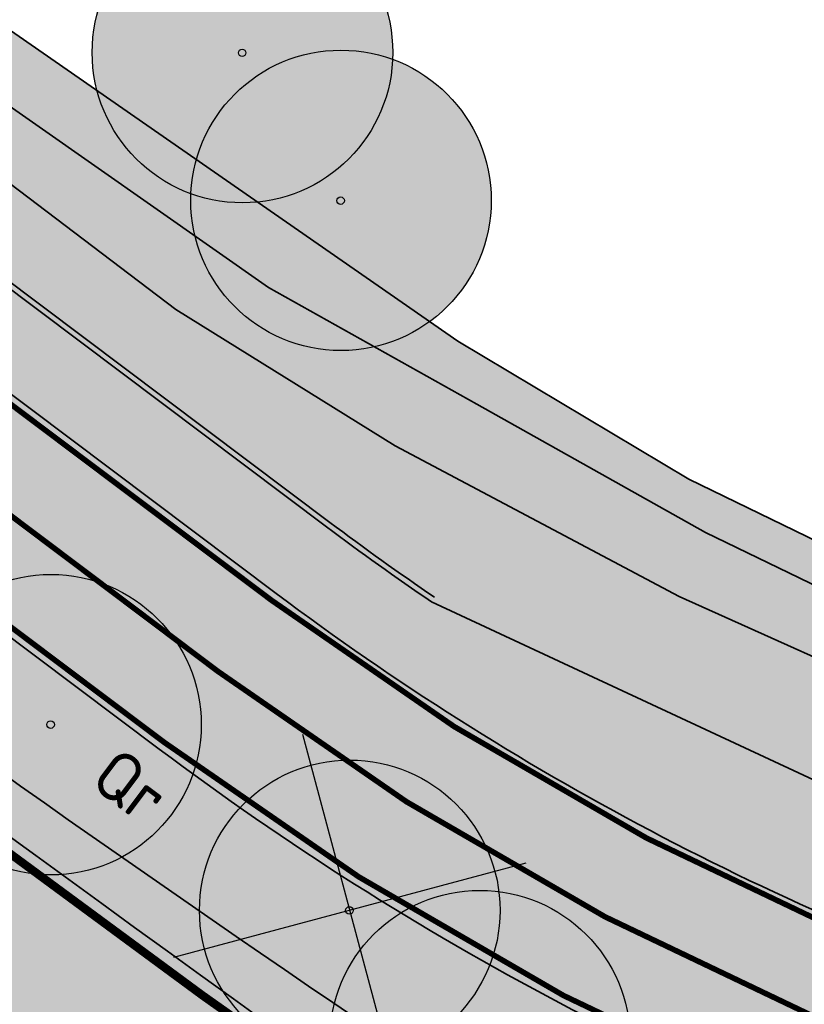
# Model space of a CAD drawing. Header units: metres. Extents: x 180563 to 183411, y 416314 to 418230.
# Tile 38 of 256: x 180910 to 180924, y 417912 to 417929. Entities that reach past the tile are written whole.
import ezdxf
from ezdxf import colors
from ezdxf.entities.mleader import LeaderData, LeaderLine
from ezdxf.math import Vec2, Vec3

# ---------------------------------------------------------------- set-up
doc = ezdxf.new("R2010")
doc.units = ezdxf.units.M
for name, pattern in [('AM-AS', [16, 10, -2, 2, -2]), ('VW-3-3_STREEP', [6, 3, -3]), ('VW-30-270_STREEP', [3, 0.3, -2.7])]:
    doc.linetypes.add(name, pattern=pattern)
doc.layers.get('0').update_dxf_attribs({"color": 40, "lineweight": 0})
for name, color, linetype, lineweight in [('B-WE-GR-BOOM-S', 90, 'Continuous', 25), ('N-WE-AM-AS_WEG_GEBIEDSONTSLUITINGSWEG-G', 10, 'AM-AS', 18), ('N-WE-BV-GELEIDECONSTRUCTIE_GELEIDERAIL_AARDENBAAN-G', 210, 'BV-GELEIDERAIL-A', 35), ('N-WE-GK-BESCHOEIING_HOUT-G', 130, 'GK-BESCHOEIING', 35), ('N-WE-GR-AANPIJLING-T18', 1, 'Continuous', 18), ('N-WE-GR-BOOM-S', 90, 'Continuous', 25), ('N-WE-GW-WATERGANG_BODEM-G', 150, 'Continuous', 35), ('N-WE-GW-WATERGANG_INSTEEK-G', 112, 'Continuous', 35), ('N-WE-IE-TERREINAFSCHEIDING_KUNSTMATIG_HEKWERK_WILDRASTER-G', 30, 'IE-TERREINAFSCHEIDING-KUNSTMATIG', 35), ('N-WE-VH-KANTVERHARDING_FIETSPAD-G', 7, 'Continuous', 35), ('N-WE-VH-KANTVERHARDING_GOW-G', 7, 'Continuous', 35), ('N-WE-VW-MARKERING_LANGS_STREEP_30270_010-G', 7, 'VW-30-270_STREEP', 25), ('N-WE-VW-MARKERING_LANGS_STREEP_33_015-G', 7, 'VW-3-3_STREEP', 25), ('N-WE-VW-MARKERING_LANGS_STREEP_DOORGETROKKEN_010-G', 7, 'Continuous', 25), ('N-WE-VW-MARKERING_LANGS_STREEP_DOORGETROKKEN_015-G', 7, 'Continuous', 25), ('V-WE-GR-BOOM-S', 90, 'Continuous', 25), ('X-XX-AL-VERWIJZING-T25', 2, 'Continuous', 25)]:
    doc.layers.add(name, color=color, linetype=linetype, lineweight=lineweight)
for name, color, linetype, lineweight, true_color, transparency in [('N-WE-GW-BERM-A', 70, 'Continuous', 25, 0x7fff00, 0.6), ('N-WE-GW-WATERGANG_TALUD-A', 7, 'Continuous', 35, 0x4c914b, 0.4), ('N-WE-GW-WATERGANG_WATERLIJN-A', 7, 'Continuous', 35, 0x05eafa, 0.4)]:
    doc.layers.add(name, color=color, linetype=linetype, lineweight=lineweight, true_color=true_color, transparency=transparency)
doc.layers.add('N-WE-VH-VERHARDING_ASFALT_DEKLAAG-A', color=252, linetype='Continuous', lineweight=18, transparency=0.5)
doc.styles.add('NLCS-ISO-M500-T18', font='NLCS-ISO.ttf', dxfattribs={"height": 0.9})
doc.styles.add('NLCS-ISO-M500-T25', font='NLCS-ISO.ttf', dxfattribs={"height": 1.25})
doc.linetypes.add('BV-GELEIDERAIL-A', pattern='A,2,-1,[160,NLCS.SHX,S=0.5,R=0,X=0,Y=0],-1', length=4)
doc.linetypes.add('GK-BESCHOEIING', pattern='A,30,-5,[1,NLCS.SHX,S=1,R=0,X=0,Y=0],-5', length=40)
doc.linetypes.add('IE-TERREINAFSCHEIDING-KUNSTMATIG', pattern='A,4,[82,NLCS.SHX,S=0.75,R=90,X=0,Y=0],4,-2', length=10)

# ---------------------------------------------------------------- blocks, each defined once
blk = doc.blocks.new('B-SGR-BOOM')
at = {"true_color": 0xadaf97, "transparency": 33554559}
h = blk.add_hatch(color=253, dxfattribs=at)
h.dxf.hatch_style = 1
edge = h.paths.add_edge_path()
edge.add_arc((0.006267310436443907, 0.004642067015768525), 2.700981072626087, 0, 360)
for centre, radius in [((0.006267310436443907, 0.004642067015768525), 2.700981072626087), ((0, 0), 0.06735329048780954)]:
    blk.add_circle(centre, radius)
blk = doc.blocks.new('V-SGR-BOOM')
for p, q in [((-2.311741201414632, 2.322650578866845), (2.32427582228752, -2.313366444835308)), ((2.32427582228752, 2.322650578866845), (-2.311741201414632, -2.313366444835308))]:
    blk.add_line(p, q)
for centre, radius in [((0.006267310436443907, 0.004642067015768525), 2.700981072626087), ((0, 0), 0.06735329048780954)]:
    blk.add_circle(centre, radius)
blk = doc.blocks.new('N-SGR-BOOM')
at = {"true_color": 0x136734, "transparency": 33554559}
h = blk.add_hatch(color=116, dxfattribs=at)
h.dxf.hatch_style = 1
edge = h.paths.add_edge_path()
edge.add_arc((0.006267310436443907, 0.004642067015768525), 2.700981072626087, 0, 360)
for centre, radius in [((0.006267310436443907, 0.004642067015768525), 2.700981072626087), ((0, 0), 0.06735329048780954)]:
    blk.add_circle(centre, radius)

msp = doc.modelspace()

# ---------------------------------------------------------------- hatches: boundary and pattern name
at = {"layer": 'N-WE-GW-BERM-A'}
h = msp.add_hatch(color=256, dxfattribs=at)
h.dxf.hatch_style = 1
edge = h.paths.add_edge_path()
edge.add_line((180728.3545469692, 418051.0044802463), (180864.5804028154, 417948.5387995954))
edge.add_line((180864.5804028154, 417948.5387995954), (180875.7308920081, 417940.1516805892))
edge.add_line((180875.7308920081, 417940.1516805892), (180883.7317318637, 417934.1336490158))
edge.add_line((180883.7317318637, 417934.1336490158), (180900.9687931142, 417921.1683627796))
edge.add_arc((181379.6041022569, 418557.5034186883), 796.2500000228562, 233.0504305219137, 236.4177539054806)
edge.add_arc((181077.4549659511, 418102.4265439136), 250.0000000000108, 236.4177539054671, 242.8639729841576)
edge.add_line((180963.4288224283, 417879.9449972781), (180963.5998616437, 417880.2787195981))
edge.add_arc((181077.4549659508, 418102.426543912), 249.6249999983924, 242.8639729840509, 244.0455590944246)
edge.add_line((180968.2050054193, 417877.9781383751), (180974.9791349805, 417874.6808398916))
edge.add_line((180974.9791349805, 417874.6808398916), (180976.1908160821, 417876.6490489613))
edge.add_line((180976.1908160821, 417876.6490489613), (180976.3824185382, 417876.5310934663))
edge.add_line((180976.3824185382, 417876.5310934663), (180977.5864697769, 417878.4869088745))
edge.add_arc((180975.0317703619, 417880.059648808), 2.99999999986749, 328.3824584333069, 415.7715302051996)
edge.add_line((180976.7192531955, 417882.5400523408), (180958.543155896, 417894.9057225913))
edge.add_arc((180917.3404500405, 417834.3425363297), 73.24999999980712, 55.77153020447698, 71.31492220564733)
edge.add_line((180940.8072805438, 417903.731803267), (180927.6065015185, 417908.1961888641))
edge.add_arc((180944.7460978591, 417958.8764043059), 53.49999999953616, 233.0504305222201, 251.31492220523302, ccw=False)
edge.add_line((180912.5866139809, 417916.1210818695), (180885.505011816, 417936.4911854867))
edge.add_line((180885.505011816, 417936.4911854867), (180881.5091872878, 417939.4967447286))
edge.add_arc((180822.4499482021, 417860.9787927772), 98.25000000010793, 53.05043052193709, 56.67473801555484)
edge.add_arc((180987.2673311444, 418111.6483569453), 201.7500002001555, 233.0504305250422, 236.6747380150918, ccw=False)
edge.add_line((180865.9930156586, 417950.416837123), (180729.7671598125, 418052.8825177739))
edge.add_line((180729.7671598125, 418052.8825177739), (180692.8994509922, 418080.6134859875))
edge.add_line((180692.8994509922, 418080.6134859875), (180679.5132472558, 418090.6822535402))
edge.add_line((180679.5132472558, 418090.6822535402), (180679.9786719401, 418087.3916031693))
edge.add_line((180679.9786719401, 418087.3916031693), (180728.3545469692, 418051.0044802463))
h = msp.add_hatch(color=256, dxfattribs=at)
h.dxf.hatch_style = 1
edge = h.paths.add_edge_path()
edge.add_line((180869.0403771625, 417954.4852323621), (180868.090481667, 417953.2187475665))
edge.add_arc((180987.2673310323, 418111.648356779), 198.2499999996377, 233.0481068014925, 236.6747380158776)
edge.add_arc((180822.4499482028, 417860.9787927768), 101.7500000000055, 53.05043052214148, 56.67473801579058, ccw=False)
edge.add_line((180883.6130787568, 417942.2938218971), (180914.6905054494, 417918.9181590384))
edge.add_arc((180944.7460978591, 417958.8764043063), 49.9999999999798, 233.0504305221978, 251.3149222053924)
edge.add_line((180928.7277835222, 417911.5117169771), (180937.3396364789, 417908.5992652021))
edge.add_line((180937.3396364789, 417908.5992652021), (180937.5088164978, 417908.5420500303))
edge.add_line((180937.5088164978, 417908.5420500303), (180941.9285625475, 417907.0473313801))
edge.add_arc((180917.3404500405, 417834.3425363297), 76.74999999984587, 55.77153020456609, 71.31492220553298, ccw=False)
edge.add_line((180960.5118858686, 417897.7995267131), (180979.502813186, 417884.879506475))
edge.add_line((180979.502813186, 417884.879506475), (180979.9085559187, 417884.6034691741))
edge.add_arc((180997.908372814, 417911.0611068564), 31.99999999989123, 235.7715301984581, 297.2279695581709)
edge.add_line((181012.5493984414, 417882.6069266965), (181014.6918537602, 417883.7093216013))
edge.add_line((181014.6918537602, 417883.7093216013), (181026.4505802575, 417889.7597442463))
edge.add_arc((181050.4710129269, 417843.0771049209), 52.50000000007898, 107.21374926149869, 117.2279695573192, ccw=False)
edge.add_line((181034.9343057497, 417893.2254920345), (181053.3590593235, 417898.9337514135))
edge.add_arc((181043.001254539, 417932.3660094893), 35.0000000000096, 287.2137492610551, 307.8215622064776)
edge.add_arc((180999.2834235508, 417988.6829222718), 106.294062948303, 307.8215622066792, 311.9122398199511)
edge.add_line((181070.2869587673, 417909.58219026), (181070.2875546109, 417912.2913982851))
edge.add_arc((180999.2834235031, 417988.6829222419), 104.294062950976, 305.2194494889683, 312.90673934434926, ccw=False)
edge.add_arc((181045.0130763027, 417923.9037027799), 25.00000000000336, 297.588115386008, 305.2194494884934, ccw=False)
edge.add_arc((181043.0012545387, 417932.3660094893), 33.50000000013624, 287.2137492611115, 293.932524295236, ccw=False)
edge.add_line((181052.9151534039, 417900.3665624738), (181034.3424311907, 417895.1359067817))
edge.add_arc((181050.4710129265, 417843.0771049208), 54.49999999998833, 107.2137492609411, 117.2279695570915)
edge.add_line((181025.5355161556, 417891.5381305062), (181013.7767896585, 417885.4877078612))
edge.add_line((181013.7767896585, 417885.4877078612), (181011.6343343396, 417884.3853129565))
edge.add_arc((180997.9083728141, 417911.0611068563), 29.99999999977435, 235.7715301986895, 297.22796955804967, ccw=False)
edge.add_line((180981.0335444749, 417886.2570715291), (180980.6278017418, 417886.5331088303))
edge.add_line((180980.6278017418, 417886.5331088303), (180961.6368744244, 417899.4531290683))
edge.add_arc((180917.3404500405, 417834.3425363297), 78.7499999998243, 55.77153020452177, 71.31492220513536)
edge.add_line((180942.5692951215, 417908.9419188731), (180938.0251335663, 417910.4787137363))
edge.add_line((180938.0251335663, 417910.4787137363), (180937.8757936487, 417910.6103475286))
edge.add_line((180937.8757936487, 417910.6103475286), (180935.2126652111, 417911.5345402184))
edge.add_line((180935.2126652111, 417911.5345402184), (180935.049, 417911.492))
edge.add_line((180935.049, 417911.492), (180930.76, 417912.58))
edge.add_line((180930.76, 417912.58), (180917.4781484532, 417918.7676903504))
edge.add_arc((180944.7460979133, 417958.8764043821), 48.50000009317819, 233.05043052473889, 235.790135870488, ccw=False)
edge.add_line((180915.5921732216, 417920.1169063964), (180884.5147465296, 417943.4925692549))
edge.add_arc((180822.4499482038, 417860.9787927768), 103.2499999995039, 53.05043052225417, 56.67473801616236)
edge.add_arc((180987.2673310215, 418111.6483567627), 196.7499999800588, 234.5177571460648, 236.6747380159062, ccw=False)
edge.add_line((180873.0636722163, 417951.4357267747), (180869.0403771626, 417954.4852323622))
h = msp.add_hatch(color=256, dxfattribs=at)
h.dxf.hatch_style = 1
edge = h.paths.add_edge_path()
edge.add_arc((175042.9401352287, 410134.9703696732), 9736.286684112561, 53.04363331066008, 53.05722763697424)
edge.add_line((180894.6143134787, 417916.563246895), (180879.2233930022, 417928.1399122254))
edge.add_line((180879.2233930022, 417928.1399122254), (180877.8100785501, 417926.2609419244))
edge.add_line((180877.8100785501, 417926.2609419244), (180892.4394292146, 417915.258210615))
edge.add_arc((181497.1796974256, 418719.3274183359), 1006.100433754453, 233.0531827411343, 233.2390458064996)
edge.add_arc((181497.1794373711, 418719.32707141), 1006.100000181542, 233.2390458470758, 234.1105762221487)
edge.add_arc((180319.1060562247, 417091.2499021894), 1003.49999989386, 53.015657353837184, 54.110576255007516, ccw=False)
edge.add_line((180922.8084004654, 417892.8456415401), (180956.4691462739, 417867.4948691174))
edge.add_line((180956.4691462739, 417867.4948691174), (180963.6014802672, 417862.1233251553))
edge.add_arc((180965.4062714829, 417864.5197289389), 3.00000373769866, 233.0156884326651, 328.3089860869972)
edge.add_line((180967.9589552, 417862.943712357), (180967.7693674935, 417863.0649405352))
edge.add_line((180967.7693674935, 417863.0649405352), (180968.5433644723, 417864.3221920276))
edge.add_line((180968.5433644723, 417864.3221920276), (180958.2627250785, 417871.3807594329))
edge.add_line((180958.2627250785, 417871.3807594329), (180958.4749819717, 417871.6899066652))
edge.add_line((180958.4749819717, 417871.6899066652), (180923.02755574, 417896.0276971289))
edge.add_arc((181064.5321511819, 418102.1258520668), 250.0000000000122, 235.320962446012, 235.5269605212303, ccw=False)
edge.add_arc((181379.6041024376, 418557.5034185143), 803.7499999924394, 233.0504305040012, 235.3209624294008, ccw=False)
at = {"layer": 'N-WE-GW-WATERGANG_TALUD-A'}
h = msp.add_hatch(color=256, dxfattribs=at)
h.dxf.hatch_style = 1
edge = h.paths.add_edge_path(flags=17)
edge.add_line((180785.9921461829, 418020.1934304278), (180786.356, 418020.175))
edge.add_line((180786.356, 418020.175), (180794.134, 418014.846))
edge.add_line((180794.134, 418014.846), (180797.469, 418012.46))
edge.add_line((180797.469, 418012.46), (180802.789, 418008.166))
edge.add_line((180802.789, 418008.166), (180817.522, 417997.414))
edge.add_line((180817.522, 417997.414), (180833.329, 417985.728))
edge.add_line((180833.329, 417985.728), (180841.121, 417979.789))
edge.add_line((180841.121, 417979.789), (180873.991, 417955.149))
edge.add_line((180873.991, 417955.149), (180897.955, 417936.97))
edge.add_line((180897.955, 417936.97), (180909.36, 417928.052))
edge.add_line((180909.36, 417928.052), (180914.548, 417924.421))
edge.add_line((180914.548, 417924.421), (180918.295, 417922.322))
edge.add_line((180918.295, 417922.322), (180922.404, 417920.012))
edge.add_line((180922.404, 417920.012), (180926.91, 417917.832))
edge.add_line((180926.91, 417917.832), (180931.779, 417915.614))
edge.add_line((180931.779, 417915.614), (180934.2825744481, 417914.4456044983))
edge.add_arc((180934.0294516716, 417913.8602689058), 0.6377216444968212, -113.38560720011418, 66.61439280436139, ccw=False)
edge.add_line((180933.776328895, 417913.2749333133), (180928.8285371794, 417915.6081575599))
edge.add_line((180928.8285371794, 417915.6081575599), (180926.3555643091, 417916.8720992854))
edge.add_line((180926.3555643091, 417916.8720992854), (180921.9329683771, 417918.8607161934))
edge.add_line((180921.9329683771, 417918.8607161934), (180916.8294348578, 417921.5714026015))
edge.add_line((180916.8294348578, 417921.5714026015), (180912.8823561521, 417924.0255918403))
edge.add_line((180912.8823561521, 417924.0255918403), (180906.9097118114, 417928.5535168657))
edge.add_line((180906.9097118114, 417928.5535168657), (180902.0686824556, 417932.4275403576))
edge.add_line((180902.0686824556, 417932.4275403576), (180892.6087448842, 417939.6014596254))
edge.add_line((180892.6087448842, 417939.6014596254), (180883.7505781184, 417946.3985875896))
edge.add_line((180883.7505781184, 417946.3985875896), (180874.3452763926, 417953.5435377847))
edge.add_line((180874.3452763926, 417953.5435377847), (180856.8456647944, 417966.5985020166))
edge.add_line((180856.8456647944, 417966.5985020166), (180830.1261970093, 417986.6061034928))
edge.add_line((180830.1261970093, 417986.6061034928), (180811.6765949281, 418000.2935501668))
edge.add_line((180811.6765949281, 418000.2935501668), (180797.6507536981, 418010.8619235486))
edge.add_line((180797.6507536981, 418010.8619235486), (180790.8554489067, 418015.7902435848))
edge.add_line((180790.8554489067, 418015.7902435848), (180785.597, 418019.675))
edge.add_line((180785.597, 418019.675), (180785.9921461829, 418020.1934304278))
edge = h.paths.add_edge_path()
edge.add_arc((180933.8322234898, 417913.6052141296), 1.78633916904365, 267.4775193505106, 424.0542888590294)
edge.add_line((180934.613781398, 417915.2115064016), (180928.665, 417917.7839999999))
edge.add_line((180928.665, 417917.7839999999), (180922.107, 417920.973))
edge.add_line((180922.107, 417920.973), (180917.952, 417923.453))
edge.add_line((180917.952, 417923.453), (180906.981, 417931.076))
edge.add_line((180906.981, 417931.076), (180899.559, 417936.787))
edge.add_line((180899.559, 417936.787), (180884.836, 417948.0539999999))
edge.add_line((180884.836, 417948.0539999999), (180859.941, 417966.776))
edge.add_line((180859.941, 417966.776), (180858.264, 417968.093))
edge.add_line((180858.264, 417968.093), (180846.781, 417977.106))
edge.add_line((180846.781, 417977.106), (180819.621, 417996.861))
edge.add_line((180819.621, 417996.861), (180789.945, 418018.89))
edge.add_line((180789.945, 418018.89), (180787.667, 418020.463))
edge.add_line((180787.667, 418020.463), (180786.5480741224, 418020.9228059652))
edge.add_line((180786.5480741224, 418020.9228059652), (180784.5372194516, 418018.2845715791))
edge.add_line((180784.5372194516, 418018.2845715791), (180800.257, 418006.303))
edge.add_line((180800.257, 418006.303), (180819.0248060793, 417992.2746861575))
edge.add_line((180819.0248060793, 417992.2746861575), (180840.493, 417976.173))
edge.add_line((180840.493, 417976.173), (180859.403, 417961.79))
edge.add_line((180859.403, 417961.79), (180873.0636722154, 417951.4357267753))
edge.add_arc((180987.2673311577, 418111.6483569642), 196.7500002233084, 234.517757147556, 236.6747380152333)
edge.add_arc((180822.4499482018, 417860.978792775), 103.2500000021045, 53.05043052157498, 56.674738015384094, ccw=False)
edge.add_line((180884.5147465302, 417943.4925692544), (180915.5921732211, 417920.1169063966))
edge.add_arc((180944.7460978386, 417958.8764042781), 48.49999996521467, 233.0504305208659, 235.7901358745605)
edge.add_line((180917.4781484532, 417918.7676903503), (180930.76, 417912.58))
edge.add_line((180930.76, 417912.58), (180933.7536042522, 417911.8206058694))
at = {"layer": 'N-WE-GW-WATERGANG_WATERLIJN-A'}
h = msp.add_hatch(color=256, dxfattribs=at)
h.dxf.hatch_style = 1
edge = h.paths.add_edge_path()
edge.add_line((180785.9921461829, 418020.1934304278), (180786.356, 418020.175))
edge.add_line((180786.356, 418020.175), (180794.134, 418014.846))
edge.add_line((180794.134, 418014.846), (180797.469, 418012.46))
edge.add_line((180797.469, 418012.46), (180802.789, 418008.166))
edge.add_line((180802.789, 418008.166), (180817.522, 417997.414))
edge.add_line((180817.522, 417997.414), (180833.329, 417985.728))
edge.add_line((180833.329, 417985.728), (180841.121, 417979.789))
edge.add_line((180841.121, 417979.789), (180873.991, 417955.149))
edge.add_line((180873.991, 417955.149), (180897.955, 417936.97))
edge.add_line((180897.955, 417936.97), (180909.36, 417928.052))
edge.add_line((180909.36, 417928.052), (180914.548, 417924.421))
edge.add_line((180914.548, 417924.421), (180918.295, 417922.322))
edge.add_line((180918.295, 417922.322), (180922.404, 417920.012))
edge.add_line((180922.404, 417920.012), (180926.91, 417917.832))
edge.add_line((180926.91, 417917.832), (180931.779, 417915.614))
edge.add_line((180931.779, 417915.614), (180934.2825744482, 417914.4456044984))
edge.add_arc((180934.0294516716, 417913.8602689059), 0.637721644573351, -113.38560719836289, 66.61439280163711, ccw=False)
edge.add_line((180933.776328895, 417913.2749333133), (180928.8285371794, 417915.6081575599))
edge.add_line((180928.8285371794, 417915.6081575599), (180926.3555643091, 417916.8720992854))
edge.add_line((180926.3555643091, 417916.8720992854), (180921.9329683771, 417918.8607161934))
edge.add_line((180921.9329683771, 417918.8607161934), (180916.8294348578, 417921.5714026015))
edge.add_line((180916.8294348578, 417921.5714026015), (180912.8823561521, 417924.0255918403))
edge.add_line((180912.8823561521, 417924.0255918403), (180906.9097118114, 417928.5535168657))
edge.add_line((180906.9097118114, 417928.5535168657), (180902.0686824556, 417932.4275403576))
edge.add_line((180902.0686824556, 417932.4275403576), (180892.6087448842, 417939.6014596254))
edge.add_line((180892.6087448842, 417939.6014596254), (180883.7505781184, 417946.3985875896))
edge.add_line((180883.7505781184, 417946.3985875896), (180874.3452763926, 417953.5435377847))
edge.add_line((180874.3452763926, 417953.5435377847), (180856.8456647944, 417966.5985020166))
edge.add_line((180856.8456647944, 417966.5985020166), (180830.1261970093, 417986.6061034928))
edge.add_line((180830.1261970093, 417986.6061034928), (180811.6765949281, 418000.2935501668))
edge.add_line((180811.6765949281, 418000.2935501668), (180797.6507536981, 418010.8619235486))
edge.add_line((180797.6507536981, 418010.8619235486), (180790.8554489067, 418015.7902435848))
edge.add_line((180790.8554489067, 418015.7902435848), (180785.597, 418019.675))
edge.add_line((180785.597, 418019.675), (180785.9921461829, 418020.1934304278))
at = {"layer": 'N-WE-VH-VERHARDING_ASFALT_DEKLAAG-A'}
h = msp.add_hatch(color=256, dxfattribs=at)
h.dxf.hatch_style = 1
edge = h.paths.add_edge_path()
edge.add_line((181023.9574605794, 417871.4390150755), (181027.0859675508, 417868.1443601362))
edge.add_arc((181034.7618543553, 417858.9204367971), 12.00000000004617, 14.319646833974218, 129.7662650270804, ccw=False)
edge.add_arc((181043.4822331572, 417861.1464182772), 3.000000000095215, -43.94151421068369, 14.319646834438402, ccw=False)
edge.add_line((181045.642378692, 417859.0646470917), (181024.5261814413, 417837.1534689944))
edge.add_line((181024.5261814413, 417837.1534689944), (181027.0941959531, 417834.6302738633))
edge.add_line((181027.0941959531, 417834.6302738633), (181044.576270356, 417852.7705119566))
edge.add_arc((181046.7364158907, 417850.6887407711), 2.999999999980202, 9.173210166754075, 136.0584857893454, ccw=False)
edge.add_line((181049.6980486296, 417851.1669996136), (181049.7728541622, 417850.7037640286))
edge.add_arc((181101.6014270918, 417859.0732937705), 52.50000000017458, 189.1732101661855, 223.9792220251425)
edge.add_arc((181101.6014270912, 417859.0732937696), 52.49999999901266, 223.9792220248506, 232.5867300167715)
edge.add_line((181069.70453687, 417817.3739125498), (181073.7488937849, 417814.2802837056))
edge.add_line((181073.7488937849, 417814.2802837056), (181094.1601943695, 417798.6671739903))
edge.add_arc((180974.1671311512, 417641.7980732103), 197.5000000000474, 38.42939247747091, 52.58673001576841, ccw=False)
edge.add_line((181128.8836360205, 417764.5541448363), (181145.5997339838, 417743.4858895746))
edge.add_arc((181188.6853429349, 417777.6711247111), 55.00000000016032, 218.4293924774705, 232.9201131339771)
edge.add_arc((185318.2645728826, 423241.9395734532), 6904.208297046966, 232.9201131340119, 233.4982623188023)
edge.add_arc((181447.4701584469, 418011.1929324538), 397.0000000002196, 233.4982623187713, 239.4672498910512)
edge.add_arc((181039.2420212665, 417319.0640495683), 406.5500000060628, 55.194988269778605, 59.467249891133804, ccw=False)
edge.add_arc((182390.9257072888, 419263.5190459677), 1961.561910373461, 235.1949882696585, 235.5071009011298)
edge.add_arc((182390.925707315, 419263.5190460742), 1961.561910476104, 235.5071009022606, 236.7314184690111)
edge.add_arc((181321.4654169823, 417633.4741601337), 11.999999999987, 236.7314184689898, 282.4889878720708)
edge.add_line((181324.0604405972, 417621.7581090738), (181334.742, 417624.1240000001))
edge.add_line((181334.742, 417624.1240000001), (181342.1744013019, 417625.7406179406))
edge.add_line((181342.1744013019, 417625.7406179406), (181341.5337581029, 417628.6432537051))
edge.add_line((181341.5337581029, 417628.6432537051), (181332.5456870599, 417626.7240531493))
edge.add_arc((181327.3251842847, 417651.1729048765), 25.0000000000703, 236.6098987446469, 282.05321670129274, ccw=False)
edge.add_arc((182370.6151032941, 419234.0000838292), 1920.730923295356, 235.1898583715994, 236.6098987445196, ccw=False)
edge.add_arc((181039.2420212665, 417319.0640495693), 411.5500000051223, 55.19498827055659, 59.46724989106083)
edge.add_arc((181447.4701584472, 418011.1929324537), 392.0000000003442, 233.49826231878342, 239.4672498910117, ccw=False)
edge.add_arc((185318.2645728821, 423241.939573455), 6899.208297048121, 232.92011313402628, 233.4982623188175, ccw=False)
edge.add_arc((181188.6853429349, 417777.6711247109), 50.00000000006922, 218.4293924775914, 232.92011313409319, ccw=False)
edge.add_line((181149.516607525, 417746.5936382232), (181132.8005095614, 417767.6618934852))
edge.add_arc((180974.1671311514, 417641.7980732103), 202.4999999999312, 38.42939247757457, 52.58673001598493)
edge.add_line((181097.1979934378, 417802.6385436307), (181076.7866928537, 417818.2516533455))
edge.add_line((181076.7866928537, 417818.2516533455), (181072.7423359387, 417821.3452821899))
edge.add_arc((181101.6014270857, 417859.0732937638), 47.49999999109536, 224.1160582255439, 232.5867300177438, ccw=False)
edge.add_arc((181101.6014270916, 417859.0732937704), 47.49999999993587, 189.173210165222, 224.116058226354, ccw=False)
edge.add_line((181054.7089087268, 417851.5008620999), (181053.9511844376, 417856.1930933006))
edge.add_arc((181014.4627479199, 417849.8163087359), 39.99999999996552, 9.173210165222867, 37.31683373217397)
edge.add_arc((181054.2266308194, 417880.1285770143), 9.99999999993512, 126.33610568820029, 217.325219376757, ccw=False)
edge.add_arc((181107.5998703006, 417810.4746913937), 97.74999999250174, 121.2915826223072, 127.34649693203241, ccw=False)
edge.add_arc((180999.2834235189, 417988.6829222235), 110.7940629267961, 301.2915826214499, 306.3934500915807)
edge.add_arc((181015.8448981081, 417965.1346753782), 82.01476059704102, 306.8408792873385, 325.5039879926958)
edge.add_line((181083.4386433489, 417918.6857081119), (181085.7132467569, 417922.1964234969))
edge.add_line((181085.7132467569, 417922.1964234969), (181083.1332877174, 417923.8679869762))
edge.add_arc((181041.2135424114, 417951.12115106), 49.9999999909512, 318.14543273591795, 326.97101180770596, ccw=False)
edge.add_arc((180999.2834235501, 417988.6829222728), 106.2940629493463, 307.8215622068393, 318.1454327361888, ccw=False)
edge.add_arc((181043.001254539, 417932.3660094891), 34.99999999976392, 287.21374926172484, 307.8215622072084, ccw=False)
edge.add_line((181053.3590593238, 417898.9337514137), (181034.9343057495, 417893.2254920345))
edge.add_arc((181050.4710129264, 417843.0771049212), 52.49999999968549, 107.2137492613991, 117.2279695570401)
edge.add_line((181026.4505802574, 417889.7597442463), (181014.6918537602, 417883.7093216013))
edge.add_line((181014.6918537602, 417883.7093216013), (181012.5493984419, 417882.6069266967))
edge.add_arc((180997.9083728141, 417911.0611068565), 31.99999999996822, 235.7715301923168, 297.2279695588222, ccw=False)
edge.add_line((180979.9085559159, 417884.603469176), (180979.5028131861, 417884.879506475))
edge.add_line((180979.5028131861, 417884.879506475), (180960.5118858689, 417897.7995267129))
edge.add_arc((180917.3404500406, 417834.3425363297), 76.74999999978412, 55.77153020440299, 71.31492220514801)
edge.add_line((180941.9285625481, 417907.0473313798), (180928.7277835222, 417911.5117169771))
edge.add_arc((180944.7460978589, 417958.8764043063), 49.99999999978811, 233.0504305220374, 251.3149222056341, ccw=False)
edge.add_line((180914.6905054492, 417918.9181590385), (180883.6130787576, 417942.2938218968))
edge.add_arc((180822.4499482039, 417860.9787927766), 101.7499999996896, 53.05043052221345, 56.67473801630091)
edge.add_arc((180987.267331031, 418111.6483567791), 198.2499999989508, 233.0504305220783, 236.67473801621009, ccw=False)
edge.add_line((180868.0969071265, 417953.2139142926), (180695.0033424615, 418083.4105631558))
edge.add_line((180695.0033424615, 418083.4105631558), (180673.1425976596, 418099.8536684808))
edge.add_arc((181118.205810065, 418691.555364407), 740.3999999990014, 231.3617944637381, 233.050430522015, ccw=False)
edge.add_line((180655.8996165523, 418113.2257495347), (180652.0126978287, 418116.1366751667))
edge.add_line((180652.0126978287, 418116.1366751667), (180646.862441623, 418120.1159113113))
edge.add_line((180646.862441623, 418120.1159113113), (180645.5120458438, 418118.4580384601))
edge.add_line((180645.5120458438, 418118.4580384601), (180649.9790000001, 418115.029))
edge.add_line((180649.9790000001, 418115.029), (180654.1247068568, 418111.9628643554))
edge.add_line((180654.1247068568, 418111.9628643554), (180654.3351972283, 418109.9960256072))
edge.add_arc((181118.2058098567, 418691.5553641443), 743.8999996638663, 231.4230003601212, 233.0504305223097)
edge.add_line((180671.0387061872, 418097.0565913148), (180692.8994509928, 418080.6134859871))
edge.add_line((180692.8994509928, 418080.6134859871), (180865.9930156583, 417950.4168371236))
edge.add_arc((180987.2673310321, 418111.6483567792), 201.7499999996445, 233.0504305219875, 236.6747380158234)
edge.add_arc((180822.4499482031, 417860.9787927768), 98.24999999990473, 53.05043052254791, 56.67473801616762, ccw=False)
edge.add_line((180881.5091872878, 417939.4967447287), (180912.5866139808, 417916.1210818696))
edge.add_arc((180944.7460978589, 417958.876404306), 53.49999999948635, 233.0504305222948, 251.3149222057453)
edge.add_line((180927.6065015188, 417908.196188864), (180940.8072805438, 417903.7318032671))
edge.add_arc((180917.3404500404, 417834.3425363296), 73.24999999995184, 55.771530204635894, 71.31492220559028, ccw=False)
edge.add_line((180958.5431558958, 417894.9057225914), (180976.7192531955, 417882.5400523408))
edge.add_arc((180975.0317703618, 417880.059648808), 2.999999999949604, -31.617541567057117, 55.77153020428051, ccw=False)
edge.add_line((180977.5864697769, 417878.4869088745), (180975.0638972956, 417874.3893373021))
edge.add_line((180975.0638972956, 417874.3893373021), (180978.2262197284, 417872.8500872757))
edge.add_line((180978.2262197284, 417872.8500872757), (180980.7801477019, 417876.9986861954))
edge.add_arc((180983.3348631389, 417875.4259722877), 2.999999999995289, 67.7571745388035, 148.3830421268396, ccw=False)
edge.add_arc((180997.9083728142, 417911.0611068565), 35.49999999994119, 247.7571745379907, 297.2279695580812)
edge.add_line((181014.1507606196, 417879.4947507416), (181025.5554423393, 417885.3630005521))
edge.add_arc((181026.9280384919, 417882.6954211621), 2.99999999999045, 42.85281396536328, 117.2279695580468, ccw=False)
edge.add_line((181029.1273482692, 417884.7357732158), (181030.0622374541, 417883.7280496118))
edge.add_arc((181136.6452796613, 417714.4943204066), 199.999999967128, 122.2026363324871, 125.6208084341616)
edge.add_line((181020.1616336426, 417877.0721792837), (181019.8430799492, 417876.8439422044))
edge.add_line((181019.8430799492, 417876.8439422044), (181022.055540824, 417873.7559795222))
edge.add_arc((181022.9601614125, 417872.5594589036), 1.500000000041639, -48.327945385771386, 127.0908345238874, ccw=False)
h = msp.add_hatch(color=256, dxfattribs=at)
h.dxf.hatch_style = 1
edge = h.paths.add_edge_path()
edge.add_line((180692.8994509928, 418080.6134859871), (180865.9930156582, 417950.4168371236))
edge.add_arc((180987.2673310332, 418111.6483567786), 201.7499999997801, 233.0504305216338, 236.6747380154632)
edge.add_arc((180822.4499482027, 417860.9787927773), 98.24999999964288, 53.050430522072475, 56.67473801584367, ccw=False)
edge.add_line((180881.5091872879, 417939.4967447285), (180912.5866139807, 417916.1210818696))
edge.add_arc((180944.7460978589, 417958.8764043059), 53.49999999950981, 233.0504305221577, 251.3149222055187)
edge.add_line((180927.6065015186, 417908.196188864), (180940.8072805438, 417903.7318032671))
edge.add_arc((180917.3404500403, 417834.3425363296), 73.2500000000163, 55.77153020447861, 71.31492220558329, ccw=False)
edge.add_line((180958.543155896, 417894.9057225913), (180976.7192531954, 417882.5400523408))
edge.add_arc((180975.0317703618, 417880.059648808), 2.999999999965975, -31.617541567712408, 55.77153020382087, ccw=False)
edge.add_line((180977.5864697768, 417878.4869088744), (180975.0638972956, 417874.389337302))
edge.add_line((180975.0638972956, 417874.389337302), (180978.2262197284, 417872.8500872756))
edge.add_line((180978.2262197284, 417872.8500872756), (180980.7801477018, 417876.9986861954))
edge.add_arc((180983.3348631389, 417875.4259722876), 3.000000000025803, 67.75717453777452, 148.3830421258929, ccw=False)
edge.add_arc((180997.9083728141, 417911.0611068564), 35.49999999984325, 247.757174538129, 297.2279695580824)
edge.add_line((181014.1507606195, 417879.4947507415), (181025.5554423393, 417885.3630005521))
edge.add_arc((181026.9280384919, 417882.695421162), 3.000000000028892, 42.85281396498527, 117.2279695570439, ccw=False)
edge.add_line((181029.1273482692, 417884.7357732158), (181030.0622374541, 417883.7280496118))
edge.add_arc((181136.6452796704, 417714.4943203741), 199.9999999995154, 121.90415695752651, 122.20263632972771, ccw=False)
edge.add_line((181030.9452939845, 417884.2809895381), (181034.3837190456, 417886.4215667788))
edge.add_line((181034.3837190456, 417886.4215667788), (181032.6289559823, 417888.3130381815))
edge.add_arc((181033.3620592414, 417888.9931555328), 0.9999999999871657, 110.43608743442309, 222.8528139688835, ccw=False)
edge.add_arc((181050.4710129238, 417843.0771049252), 49.9999999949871, 107.2137492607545, 110.43608743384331, ccw=False)
edge.add_line((181035.6741489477, 417890.8374736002), (181050.0314825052, 417895.285586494))
edge.add_arc((180999.2834235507, 417988.6829222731), 106.2940629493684, 298.517737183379, 307.8215622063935)
edge.add_arc((181043.0012545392, 417932.3660094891), 34.99999999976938, 287.2137492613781, 307.82156220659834, ccw=False)
edge.add_line((181053.3590593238, 417898.9337514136), (181034.9343057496, 417893.2254920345))
edge.add_arc((181050.4710129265, 417843.077104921), 52.49999999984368, 107.2137492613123, 117.2279695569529)
edge.add_line((181026.4505802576, 417889.7597442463), (181014.6918537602, 417883.7093216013))
edge.add_line((181014.6918537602, 417883.7093216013), (181012.5493984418, 417882.6069266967))
edge.add_arc((180997.908372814, 417911.0611068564), 31.99999999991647, 235.77153019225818, 297.22796955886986, ccw=False)
edge.add_line((180979.9085559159, 417884.603469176), (180979.5028131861, 417884.879506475))
edge.add_line((180979.5028131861, 417884.879506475), (180960.5118858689, 417897.7995267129))
edge.add_arc((180917.3404500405, 417834.3425363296), 76.74999999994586, 55.77153020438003, 71.314922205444)
edge.add_line((180941.9285625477, 417907.04733138), (180928.7277835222, 417911.511716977))
edge.add_arc((180944.746097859, 417958.8764043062), 49.99999999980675, 233.0504305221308, 251.3149222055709, ccw=False)
edge.add_line((180914.6905054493, 417918.9181590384), (180883.613078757, 417942.2938218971))
edge.add_arc((180822.4499482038, 417860.9787927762), 101.7499999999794, 53.05043052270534, 56.67473801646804)
edge.add_arc((180987.2673310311, 418111.6483567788), 198.2499999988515, 233.0504305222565, 236.67473801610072, ccw=False)
edge.add_line((180868.0969071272, 417953.213914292), (180695.0033424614, 418083.4105631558))
edge.add_line((180695.0033424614, 418083.4105631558), (180673.1425976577, 418099.8536684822))
edge.add_arc((181118.2058100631, 418691.5553644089), 740.3999999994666, 231.3617944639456, 233.050430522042, ccw=False)
edge.add_line((180655.8996165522, 418113.2257495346), (180652.0126978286, 418116.1366751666))
edge.add_line((180652.0126978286, 418116.1366751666), (180646.8624416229, 418120.1159113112))
edge.add_line((180646.8624416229, 418120.1159113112), (180645.5120458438, 418118.4580384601))
edge.add_line((180645.5120458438, 418118.4580384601), (180649.979, 418115.029))
edge.add_line((180649.979, 418115.029), (180654.1247068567, 418111.9628643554))
edge.add_line((180654.1247068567, 418111.9628643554), (180654.3351972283, 418109.9960256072))
edge.add_arc((181118.2058098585, 418691.5553641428), 743.8999996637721, 231.4230003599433, 233.0504305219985)
edge.add_line((180671.0387061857, 418097.0565913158), (180692.8994509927, 418080.613485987))
h = msp.add_hatch(color=256, dxfattribs=at)
h.dxf.hatch_style = 1
edge = h.paths.add_edge_path()
edge.add_line((180883.7317318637, 417934.1336490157), (180875.7308920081, 417940.1516805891))
edge.add_line((180875.7308920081, 417940.1516805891), (180669.626093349, 418095.1785537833))
edge.add_arc((181118.2058100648, 418691.5553644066), 746.2499999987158, 230.6463202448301, 233.0504305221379, ccw=False)
edge.add_line((180645.0045086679, 418114.5201914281), (180644.598, 418114.567))
edge.add_line((180644.598, 418114.567), (180643.2570801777, 418115.6896305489))
edge.add_line((180643.2570801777, 418115.6896305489), (180638.6509795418, 418110.0347482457))
edge.add_arc((181118.2058100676, 418691.5553644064), 753.7500000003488, 230.4890769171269, 233.0504305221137)
edge.add_line((180665.117754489, 418089.1848169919), (180871.2225531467, 417934.1579437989))
edge.add_line((180871.2225531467, 417934.1579437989), (180879.2233930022, 417928.1399122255))
edge.add_line((180879.2233930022, 417928.1399122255), (180896.4604543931, 417915.1746258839))
edge.add_arc((181379.6041024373, 418557.5034185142), 803.7499999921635, 233.0504305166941, 235.3209624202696)
edge.add_arc((181064.5321511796, 418102.125852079), 250.0000000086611, 235.3209624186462, 235.5269605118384)
edge.add_line((180923.0275556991, 417896.0276971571), (180958.4768059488, 417871.6886543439))
edge.add_line((180958.4768059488, 417871.6886543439), (180960.6263107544, 417874.8193581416))
edge.add_arc((180961.1841952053, 417875.6492767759), 1.000000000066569, 60.67160089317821, 236.0903806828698, ccw=False)
edge.add_line((180961.674009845, 417876.521103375), (180963.4288224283, 417879.944997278))
edge.add_arc((181077.4549659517, 418102.4265439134), 250.0000000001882, 236.4177539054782, 242.8639729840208, ccw=False)
edge.add_arc((181379.604102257, 418557.5034186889), 796.2500000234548, 233.05043052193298, 236.4177539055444, ccw=False)
edge.add_line((180900.9687931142, 417921.1683627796), (180883.7317318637, 417934.1336490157))

# ---------------------------------------------------------------- linework, layer by layer
at = {"layer": 'N-WE-AM-AS_WEG_GEBIEDSONTSLUITINGSWEG-G', "flags": 128}
msp.add_lwpolyline([(180606.843, 418142.7229999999), (180617.6052293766, 418133.0761270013, 0.02148102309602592), (180667.3719239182, 418092.1816853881), (180873.4767225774, 417937.1548121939), (180898.7146236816, 417918.1714943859, 0.02326955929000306), (180960.2067866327, 417876.2502413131), (180998.6357589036, 417852.5923585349)], format="xyb", dxfattribs=at)
at = {"layer": 'N-WE-BV-GELEIDECONSTRUCTIE_GELEIDERAIL_AARDENBAAN-G', "ltscale": 0.5, "flags": 128}
msp.add_lwpolyline([(180873.4688590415, 417943.0071093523), (180876.5488177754, 417940.4470597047), (180884.1693412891, 417934.7154410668), (180899.9053351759, 417922.8792201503, 0.02022788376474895), (180927.5576487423, 417903.7804064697, 0.00136391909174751), (180928.7075698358, 417903.0574386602, 0.00136391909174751)], format="xyb", dxfattribs=at)
at = {"layer": 'N-WE-GK-BESCHOEIING_HOUT-G', "ltscale": 0.25, "flags": 128}
msp.add_lwpolyline([(180873.1217172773, 417951.5171563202, 0.009411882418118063), (180879.2295365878, 417947.3344575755, -0.01581534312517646), (180884.5748577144, 417943.5724857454), (180915.6522844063, 417920.1968228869, 0.01195478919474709), (180917.5343710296, 417918.8503887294, 0.01195478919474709)], format="xyb", dxfattribs=at)
at = {"layer": 'N-WE-GW-WATERGANG_BODEM-G', "flags": 128}
msp.add_lwpolyline([(180934.2825744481, 417914.4456044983, -1.000000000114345), (180933.776328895, 417913.2749333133), (180928.8285371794, 417915.6081575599), (180926.3555643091, 417916.8720992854), (180921.9329683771, 417918.8607161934), (180916.8294348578, 417921.5714026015), (180912.8823561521, 417924.0255918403), (180906.9097118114, 417928.5535168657), (180902.0686824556, 417932.4275403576), (180892.6087448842, 417939.6014596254), (180883.7505781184, 417946.3985875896), (180874.3452763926, 417953.5435377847), (180856.8456647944, 417966.5985020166), (180830.1261970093, 417986.6061034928)], format="xyb", dxfattribs=at)
msp.add_lwpolyline([(180841.121, 417979.789), (180873.991, 417955.149), (180897.955, 417936.97), (180909.36, 417928.052), (180914.548, 417924.421), (180918.295, 417922.322), (180922.404, 417920.012), (180926.91, 417917.832), (180931.779, 417915.614), (180934.2825744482, 417914.4456044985)], dxfattribs=at)
at = {"layer": 'N-WE-GW-WATERGANG_INSTEEK-G', "flags": 128}
for points in [[(180873.0636722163, 417951.4357267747), (180859.403, 417961.79), (180840.493, 417976.173), (180819.0248060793, 417992.2746861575), (180800.257, 418006.303), (180784.5372194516, 418018.2845715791), (180786.5480741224, 418020.9228059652), (180787.667, 418020.463), (180789.945, 418018.89), (180819.621, 417996.861), (180846.781, 417977.106), (180858.264, 417968.093), (180859.941, 417966.776), (180884.836, 417948.0539999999), (180899.559, 417936.787), (180906.981, 417931.076), (180917.952, 417923.453), (180922.107, 417920.973), (180928.665, 417917.7839999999), (180934.6137813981, 417915.2115064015, -0.8139594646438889), (180933.7536042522, 417911.8206058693)], [(180933.7536042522, 417911.8206058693), (180930.76, 417912.58), (180917.4781484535, 417918.7676903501, -0.0119547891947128), (180915.5921732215, 417920.1169063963), (180884.5147465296, 417943.4925692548, 0.01581534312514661), (180879.1745974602, 417947.2509010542, -0.00941188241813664), (180873.0636722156, 417951.4357267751)]]:
    msp.add_lwpolyline(points, format="xyb", dxfattribs=at)
at = {"layer": 'N-WE-IE-TERREINAFSCHEIDING_KUNSTMATIG_HEKWERK_WILDRASTER-G', "ltscale": 0.4, "flags": 128}
msp.add_lwpolyline([(181070.2869587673, 417909.5821902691), (181068.707520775, 417910.5179952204, -0.02789417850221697), (181059.5749954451, 417903.2757360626, -0.03338941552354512), (181056.6995835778, 417901.5209404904, -0.0294077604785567), (181052.9860373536, 417900.1268002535), (181034.4133245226, 417894.8961472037, 0.04370816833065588), (181025.6498991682, 417891.3158322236), (181013.8911726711, 417885.2654095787), (181011.7487173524, 417884.1630146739, -0.1355089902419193), (180995.987684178, 417880.872144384), (180995.6761699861, 417881.0808884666), (180986.8500982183, 417887.0001964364), (180979.0224500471, 417892.379878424), (180969.679, 417898.776), (180959.864, 417905.389), (180941.181554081, 417914.4638183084), (180939.4346602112, 417912.1347046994), (180937.6398854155, 417909.7417519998), (180934.4399241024, 417912.1418035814), (180930.7599999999, 417912.5799999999), (180917.4781484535, 417918.7676903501)], format="xyb", dxfattribs=at)
at = {"layer": 'N-WE-VH-KANTVERHARDING_FIETSPAD-G', "flags": 128}
for points in [[(180868.0969071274, 417953.2139142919, 0.01581534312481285), (180878.3505105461, 417945.9975532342, -0.01581534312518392), (180883.6130787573, 417942.2938218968), (180914.6905054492, 417918.9181590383, 0.07986302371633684), (180928.7277835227, 417911.5117169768), (180941.9285625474, 417907.04733138, -0.06792501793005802), (180960.5118858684, 417897.7995267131), (180979.502813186, 417884.8795064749), (180979.9085559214, 417884.6034691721, 0.2747720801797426), (181012.5493984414, 417882.6069266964), (181014.6918537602, 417883.7093216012), (181026.4505802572, 417889.7597442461, -0.04372310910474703), (181034.9343057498, 417893.2254920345), (181053.3590593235, 417898.9337514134, 0.09016167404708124), (181064.4634075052, 417904.7186589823)], [(180865.9930156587, 417950.4168371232, 0.01581534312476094), (180876.4276410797, 417943.0730749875, -0.01581534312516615), (180881.5091872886, 417939.496744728), (180912.5866139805, 417916.1210818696, 6.065874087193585e-06), (180912.5876513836, 417916.1203015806, 6.065874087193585e-06)], [(180912.5866139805, 417916.1210818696, 0.07986302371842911), (180927.6065015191, 417908.1961888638), (180940.8072805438, 417903.731803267, -0.06792501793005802), (180958.5431558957, 417894.9057225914), (180976.7192531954, 417882.5400523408, -0.4009287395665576), (180977.5864697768, 417878.4869088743), (180975.0639002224, 417874.3893420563)]]:
    msp.add_lwpolyline(points, format="xyb", dxfattribs=at)
at = {"layer": 'N-WE-VH-KANTVERHARDING_GOW-G', "flags": 128}
for points in [[(180879.2233930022, 417928.1399122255), (180896.4604542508, 417915.1746259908, 0.009907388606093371), (180922.2874780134, 417896.5377858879, 0.0008988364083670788), (180923.02755574, 417896.0276971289), (180975.3384638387, 417860.1116362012, -0.2230075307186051), (180980.7109901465, 417850.9483801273, 0.003253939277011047), (180980.7339053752, 417850.7152223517, -0.1988405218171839), (180977.4731855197, 417839.7115092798)], [(180900.9687931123, 417921.1683627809, 0.01469377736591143), (180939.1716083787, 417894.1533746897, 0.03329487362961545), (180968.0408842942, 417877.6409600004), (180982.3941165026, 417870.6545434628, 0.1898841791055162), (180993.3575057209, 417869.8010785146, -0.1351923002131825), (181002.9126602, 417870.0768692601, 0.21879446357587), (181013.1629584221, 417872.0577744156)]]:
    msp.add_lwpolyline(points, format="xyb", dxfattribs=at)
at = {"layer": 'N-WE-VH-VERHARDING_ASFALT_DEKLAAG-A'}
msp.add_lwpolyline([(180883.7317318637, 417934.1336490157), (180875.7308920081, 417940.1516805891), (180669.626093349, 418095.1785537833, -0.01049029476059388), (180645.0045086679, 418114.5201914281), (180644.598, 418114.567), (180643.2570801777, 418115.6896305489), (180638.6509795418, 418110.0347482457, 0.01117647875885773), (180665.117754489, 418089.1848169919), (180871.2225531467, 417934.1579437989), (180879.2233930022, 417928.1399122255), (180896.4604543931, 417915.1746258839, 0.0099073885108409), (180922.287477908, 417896.5377859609, 0.0008988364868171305), (180923.0275556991, 417896.0276971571), (180958.4768059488, 417871.6886543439), (180960.6263107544, 417874.8193581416, -0.9607996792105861), (180961.674009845, 417876.521103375), (180963.4288224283, 417879.944997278, -0.02813435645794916), (180939.1716083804, 417894.1533746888, -0.01469377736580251), (180900.9687931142, 417921.1683627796)], format="xyb", close=True, dxfattribs=at)
at = {"layer": 'N-WE-VH-VERHARDING_ASFALT_DEKLAAG-A', "flags": 128}
for points in [[(180941.9285625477, 417907.04733138), (180928.7277835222, 417911.511716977, -0.0798630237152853), (180914.6905054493, 417918.9181590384), (180883.613078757, 417942.2938218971, 0.01581534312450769), (180878.3505105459, 417945.9975532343, -0.01581534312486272), (180868.0969071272, 417953.213914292), (180695.0033424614, 418083.4105631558)], [(180941.9285625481, 417907.0473313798), (180928.7277835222, 417911.5117169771, -0.07986302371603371), (180914.6905054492, 417918.9181590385), (180883.6130787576, 417942.2938218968, 0.01581534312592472), (180878.3505105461, 417945.9975532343, -0.01581534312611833), (180868.0969071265, 417953.2139142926), (180695.0033424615, 418083.4105631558)], [(180692.8994509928, 418080.6134859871), (180865.9930156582, 417950.4168371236, 0.01581534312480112), (180876.4276410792, 417943.0730749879, -0.01581534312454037), (180881.5091872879, 417939.4967447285), (180912.5866139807, 417916.1210818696, 0.07986302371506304), (180927.6065015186, 417908.196188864), (180940.8072805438, 417903.7318032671, -0.06792501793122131)], [(180692.8994509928, 418080.6134859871), (180865.9930156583, 417950.4168371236, 0.0158153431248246), (180876.4276410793, 417943.0730749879, -0.0158153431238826), (180881.5091872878, 417939.4967447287), (180912.5866139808, 417916.1210818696, 0.0798630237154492), (180927.6065015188, 417908.196188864), (180940.8072805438, 417903.7318032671, -0.06792501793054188)]]:
    msp.add_lwpolyline(points, format="xyb", dxfattribs=at)
at = {"layer": 'N-WE-VW-MARKERING_LANGS_STREEP_30270_010-G', "const_width": 0.1, "flags": 128}
msp.add_lwpolyline([(180655.550809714, 418111.2649430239, 0.007047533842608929), (180672.0906519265, 418098.4551298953), (180693.9531219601, 418082.0143182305, 0.002678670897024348), (180694.3795274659, 418081.6899953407), (180867.0404580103, 417951.8187630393, 0.01582238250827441), (180877.3890758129, 417944.5353141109, -0.01581534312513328), (180882.561133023, 417940.8952833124), (180913.4013761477, 417917.6980239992), (180913.6385597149, 417917.5196204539, 0.07986302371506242), (180928.1671425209, 417909.8539529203), (180941.3679215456, 417905.3895673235, -0.06792501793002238), (180959.5275208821, 417896.3526246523), (180978.5184481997, 417883.4326044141), (180978.924190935, 417883.1565671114, 0.05234496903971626), (180985.1328935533, 417879.8225148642, 0.2192733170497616), (181013.3500795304, 417881.0508387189), (181025.4472462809, 417887.2754049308, -0.3364165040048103), (181031.1027640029, 417886.2822949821), (181032.2220382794, 417885.075821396)], format="xyb", dxfattribs=at)
at = {"layer": 'N-WE-VW-MARKERING_LANGS_STREEP_33_015-G', "const_width": 0.15, "flags": 128}
for points in [[(180615.427160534, 418130.6462332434), (180616.443, 418129.733), (180623.178, 418123.648), (180626.625, 418120.7), (180631.6372405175, 418116.4116388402, 0.004132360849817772), (180637.9612218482, 418111.0908727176, 0.01157609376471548), (180665.3431714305, 418089.4845038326), (180871.4479700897, 417934.4576306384), (180879.4488099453, 417928.439599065), (180895.1848038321, 417916.6033781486, 0.001109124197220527), (180896.6883757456, 417915.4776425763, 0.01356223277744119), (180931.9556635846, 417890.4035265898, -0.004871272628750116), (180939.9921356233, 417884.8964583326), (180958.6023361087, 417871.8753950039), (180968.9202068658, 417864.7912649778)], [(180900.803487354, 417920.948592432, 0.01469377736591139), (180939.0194966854, 417893.9242742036, 0.03329487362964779), (180967.9205288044, 417877.3936958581), (180974.6592955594, 417874.1136101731)]]:
    msp.add_lwpolyline(points, format="xyb", dxfattribs=at)
at = {"layer": 'N-WE-VW-MARKERING_LANGS_STREEP_DOORGETROKKEN_010-G', "const_width": 0.1, "flags": 128}
for points in [[(180694.9131756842, 418083.2906884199), (180868.0067403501, 417953.094039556, 0.01581534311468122), (180878.2681018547, 417945.8722184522, -0.01581534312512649), (180883.5229119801, 417942.173947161), (180914.600338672, 417918.7982843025, 0.07986302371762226), (180928.6797285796, 417911.3696229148), (180941.8805076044, 417906.905237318, -0.06792501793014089), (180960.4275117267, 417897.6755065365), (180979.4184390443, 417884.7554862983), (180979.8241817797, 417884.4794489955, 0.2747720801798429), (181012.618028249, 417882.4735477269), (181014.7604835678, 417883.5759426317), (181026.5192100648, 417889.6263652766, -0.04372310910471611), (181034.9786963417, 417893.0822109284), (181053.4034499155, 417898.7904703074, 0.09016167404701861), (181064.5553881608, 417904.6001703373)], [(180692.9896177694, 418080.7333607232), (180866.0831824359, 417950.5367118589, 0.01581534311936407), (180876.5100497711, 417943.1984097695, -0.01581534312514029), (180881.5993540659, 417939.6166194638), (180912.6767807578, 417916.2409566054, 0.07986302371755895), (180927.6545564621, 417908.3382829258), (180940.8553354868, 417903.873897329, -0.06792501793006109), (180958.6275300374, 417895.029742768), (180976.8036273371, 417882.6640725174, -0.4009287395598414), (180977.7142047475, 417878.4082718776), (180975.3047966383, 417874.494520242)]]:
    msp.add_lwpolyline(points, format="xyb", dxfattribs=at)
at = {"layer": 'N-WE-VW-MARKERING_LANGS_STREEP_DOORGETROKKEN_015-G', "const_width": 0.15, "flags": 128}
for points in [[(180864.3395025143, 417944.6219709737), (180873.7622507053, 417937.534415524), (180899.0001518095, 417918.5510977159, 0.01481933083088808), (180937.6945931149, 417891.2030274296, 0.01843747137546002), (180953.4244157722, 417881.5860692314), (180972.6202298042, 417870.801366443)], [(180863.7684462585, 417943.8627643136), (180873.1911944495, 417936.775208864), (180898.4290955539, 417917.7918910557, 0.009907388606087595), (180924.1508832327, 417899.2309895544, 0.0008988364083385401), (180924.8812659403, 417898.7275829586), (180946.9463565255, 417883.5779484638, 0.002458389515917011), (180948.9792294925, 417882.1968590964), (180970.6623181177, 417867.6211435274)]]:
    msp.add_lwpolyline(points, format="xyb", dxfattribs=at)

# ---------------------------------------------------------------- block references
at = {"layer": 'B-WE-GR-BOOM-S'}
for p in [(180914.076065, 417928.63717), (180915.84595, 417925.979921)]:
    msp.add_blockref('B-SGR-BOOM', p, dxfattribs=at)
at = {"layer": 'N-WE-GR-BOOM-S', "rotation": 323.1291787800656}
for p in [(180910.6334126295, 417916.5600955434), (180918.3420791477, 417910.8783965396)]:
    msp.add_blockref('N-SGR-BOOM', p, dxfattribs=at)
at = {"layer": 'V-WE-GR-BOOM-S', "rotation": 329.9999999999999}
msp.add_blockref('V-SGR-BOOM', (180916.003158, 417913.220056), dxfattribs=at)

# ---------------------------------------------------------------- texts
at = {"layer": 'N-WE-GR-AANPIJLING-T18', "style": 'NLCS-ISO-M500-T18'}
msp.add_text('Qr', height=0.9, rotation=323.1291787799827, dxfattribs=at).set_placement((180911.3018964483, 417915.4814850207))

# ---------------------------------------------------------------- leaders
at = {"layer": 'X-XX-AL-VERWIJZING-T25'}
ml = msp.add_multileader_mtext('Standard', dxfattribs=at)
ml.set_content('Grondkering', color=256, style='NLCS-ISO-M500-T25')
ml.set_leader_properties(color=256, linetype='ByLayer', lineweight=-1)
ml.build(insert=Vec2(0, 0))
ml.multileader.update_dxf_attribs({"text_left_attachment_type": 5, "text_right_attachment_type": 5, "dogleg_length": 1.25, "arrow_head_size": 1.25})
ctx = ml.context
ctx.base_point, ctx.char_height, ctx.arrow_head_size, ctx.landing_gap_size, ctx.plane_origin, ctx.plane_x_axis, ctx.plane_y_axis = Vec3(180888.227137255, 417957.8164686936), 1.25, 1.25, 0.45, Vec3(180897.8923985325, 417936.0328362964), Vec3(0.7999903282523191, -0.6000128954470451), Vec3(0.6000128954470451, 0.7999903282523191)
ctx.left_attachment, ctx.right_attachment = 5, 5
notes = []
notes.append((ctx, [(0, (1, 1, 0), (180896.9470318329, 417951.2763281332), (-0.7999903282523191, 0.6000128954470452), 1.25, [(0, [(180897.8467798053, 417933.5866531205)], 0, [])])]))
ctx.mtext.insert, ctx.mtext.text_direction, ctx.mtext.rotation, ctx.mtext.width, ctx.mtext.flow_direction = Vec3(180889.5621538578, 417958.846447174), Vec3(0.7999903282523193, -0.6000128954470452), 5.639668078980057, 56.23489508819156, 5
for ctx, leaders in notes:
    for number, flags, end, landing, length, lines in leaders:
        leader = LeaderData()
        leader.index, (leader.has_last_leader_line, leader.has_dogleg_vector, leader.attachment_direction) = number, flags
        leader.last_leader_point, leader.dogleg_vector, leader.dogleg_length = Vec3(end), Vec3(landing), length
        for number, points, colour, breaks in lines:
            line = LeaderLine()
            line.index, line.vertices, line.color, line.breaks = number, Vec3.list(points), colors.encode_raw_color(colour), breaks
            leader.lines.append(line)
        ctx.leaders.append(leader)

doc.saveas('drawing.dxf')
